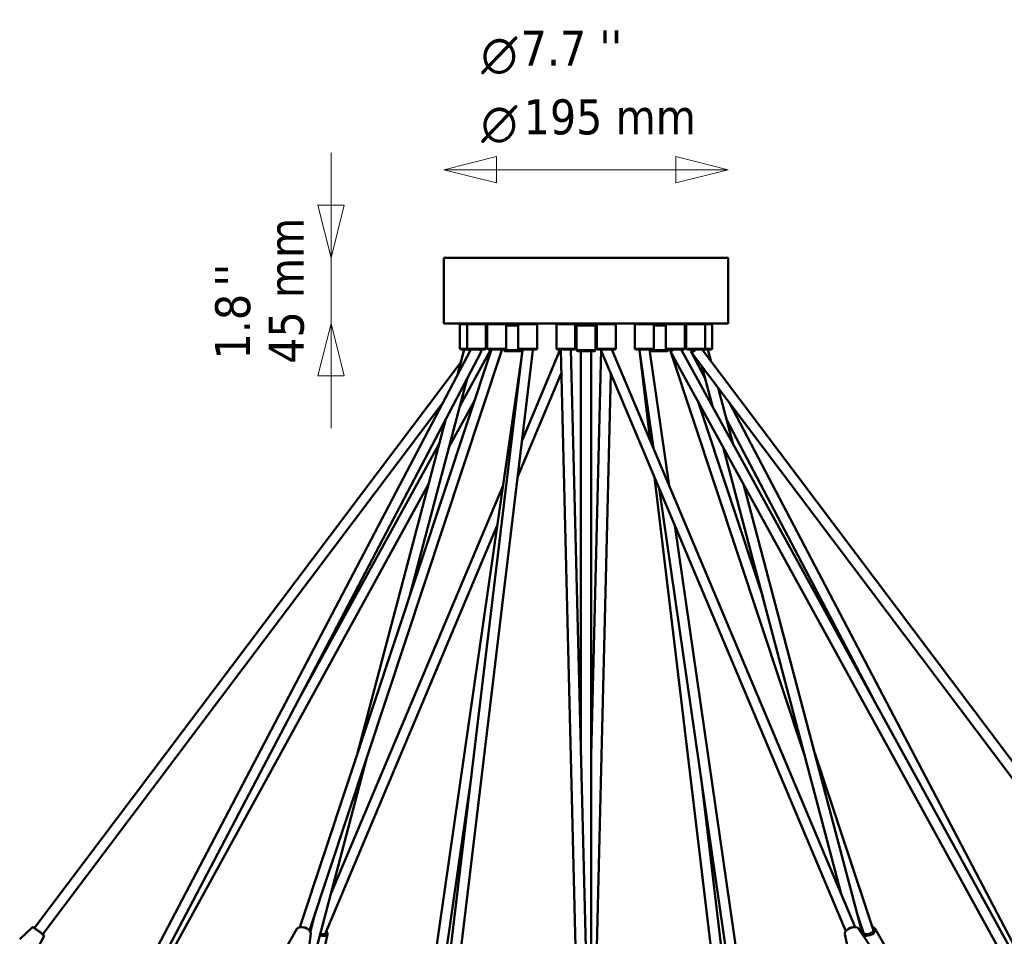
# Model space of a CAD drawing. Header units: millimetres. Extents: x 224 to 3432, y 73 to 2441.
# Tile 16 of 27: x 1724 to 2399, y 593 to 1223. Entities that reach past the tile are written whole.
import ezdxf

# ---------------------------------------------------------------- set-up
doc = ezdxf.new("R2010")
doc.units = ezdxf.units.MM
doc.header["$LTSCALE"] = 12
for name, color, linetype, lineweight in [('Symbol (ISO)', 7, 'Continuous', 50), ('Widoczne (ISO)', 7, 'Continuous', 50), ('Wymiar (ISO)', 7, 'Continuous', 18)]:
    doc.layers.add(name, color=color, linetype=linetype, lineweight=lineweight)
doc.styles.add('Styl tekstu30', font='AIGDT___.TTF')
doc.styles.add('Tekst notatki (ISO)', font='tahoma.ttf')

msp = doc.modelspace()

# ---------------------------------------------------------------- linework, layer by layer
at = {"layer": 'Widoczne (ISO)'}
for p, q in [((2209.64, 1059.13), (2014.64, 1059.13)), ((2014.64, 1014.13), (2014.64, 1059.13)), ((2209.64, 1014.13), (2209.64, 1059.13)), ((2209.64, 1014.13), (2014.64, 1014.13)), ((2026.14, 1014.13), (2025.64, 1013.63)), ((2030.47, 1013.63), (2025.64, 1013.63)), ((2025.64, 996.63), (2025.64, 1013.63)), ((2030.97, 1014.13), (2030.47, 1013.63)), ((2043.47, 1013.63), (2030.47, 1013.63)), ((2030.47, 996.63), (2030.47, 1013.63)), ((2042.97, 1014.13), (2043.47, 1013.63)), ((2043.47, 996.63), (2043.47, 1013.63)), ((2044.86, 1014.13), (2044.36, 1013.63)), ((2057.36, 1013.63), (2044.36, 1013.63)), ((2044.36, 996.63), (2044.36, 1013.63)), ((2056.86, 1014.13), (2057.36, 1013.63)), ((2057.36, 996.63), (2057.36, 1013.63)), ((2066.14, 1014.13), (2065.64, 1013.63)), ((2078.64, 1013.63), (2065.64, 1013.63)), ((2065.64, 996.63), (2065.64, 1013.63)), ((2078.14, 1014.13), (2078.64, 1013.63)), ((2078.64, 996.63), (2078.64, 1013.63)), ((2092.25, 1014.13), (2091.75, 1013.63)), ((2104.75, 1013.63), (2091.75, 1013.63)), ((2091.75, 996.63), (2091.75, 1013.63)), ((2104.25, 1014.13), (2104.75, 1013.63)), ((2104.75, 996.63), (2104.75, 1013.63)), ((2105.64, 1014.13), (2105.64, 1013.13)), ((2118.64, 1014.13), (2118.64, 1013.13)), ((2120.03, 1014.13), (2119.53, 1013.63)), ((2132.53, 1013.63), (2119.53, 1013.63)), ((2119.53, 996.63), (2119.53, 1013.63)), ((2132.03, 1014.13), (2132.53, 1013.63)), ((2132.53, 996.63), (2132.53, 1013.63)), ((2146.14, 1014.13), (2145.64, 1013.63)), ((2158.64, 1013.63), (2145.64, 1013.63)), ((2145.64, 996.63), (2145.64, 1013.63)), ((2158.14, 1014.13), (2158.64, 1013.63)), ((2158.64, 996.63), (2158.64, 1013.63)), ((2167.43, 1014.13), (2166.93, 1013.63)), ((2179.93, 1013.63), (2166.93, 1013.63)), ((2166.93, 996.63), (2166.93, 1013.63)), ((2179.43, 1014.13), (2179.93, 1013.63)), ((2179.93, 996.63), (2179.93, 1013.63)), ((2181.32, 1014.13), (2180.82, 1013.63)), ((2193.82, 1013.63), (2180.82, 1013.63)), ((2180.82, 996.63), (2180.82, 1013.63)), ((2193.32, 1014.13), (2193.82, 1013.63)), ((2198.64, 1013.63), (2193.82, 1013.63)), ((2193.82, 996.63), (2193.82, 1013.63)), ((2198.14, 1014.13), (2198.64, 1013.63)), ((2198.64, 996.63), (2198.64, 1013.63)), ((2057.36, 1013.13), (2065.64, 1013.13)), ((2065.64, 1012.63), (2057.36, 1012.63)), ((2106.14, 1013.13), (2105.64, 1012.63)), ((2105.64, 1013.13), (2118.64, 1013.13)), ((2118.64, 1012.63), (2105.64, 1012.63)), ((2105.64, 995.63), (2105.64, 1012.63)), ((2118.14, 1013.13), (2118.64, 1012.63)), ((2118.64, 995.63), (2118.64, 1012.63)), ((2158.64, 1013.13), (2166.93, 1013.13)), ((2166.93, 1012.63), (2158.64, 1012.63)), ((2033.01, 996.13), (1811.41, 573.68)), ((2040.07, 994.5), (1817.61, 570.42)), ((2047.17, 996.13), (1915.76, 599.75)), ((2054.18, 995.03), (1922.41, 597.55)), ((1998.98, 513.26), (2068.48, 995.26)), ((2010.74, 513.89), (2068.62, 996.13)), ((2017.69, 513.05), (2075.62, 995.71)), ((2023.96, 978.87), (2028.52, 996.13)), ((2046.87, 996.13), (2025.47, 957.18)), ((2025.64, 996.63), (2030.47, 996.63)), ((2026.14, 996.13), (2025.64, 996.63)), ((2030.97, 996.13), (2026.14, 996.13)), ((2030.47, 996.63), (2043.47, 996.63)), ((2030.97, 996.13), (2030.47, 996.63)), ((2042.97, 996.13), (2030.97, 996.13)), ((2032.59, 996.13), (2032.54, 996.07)), ((2042.97, 996.13), (2043.47, 996.63)), ((2044.36, 996.63), (2057.36, 996.63)), ((2044.86, 996.13), (2044.36, 996.63)), ((2056.86, 996.13), (2044.86, 996.13)), ((2055.85, 995.63), (2055.85, 996.13)), ((2055.85, 995.63), (2068.56, 995.63)), ((2056.35, 995.13), (2055.85, 995.63)), ((2068.35, 995.13), (2056.35, 995.13)), ((2056.86, 996.13), (2057.36, 996.63)), ((2065.64, 996.63), (2078.64, 996.63)), ((2066.14, 996.13), (2065.64, 996.63)), ((2078.14, 996.13), (2066.14, 996.13)), ((2094.45, 996.13), (2068.18, 933.78)), ((2068.35, 995.13), (2068.52, 995.3)), ((2078.14, 996.13), (2078.64, 996.63)), ((2091.75, 996.63), (2104.75, 996.63)), ((2092.25, 996.13), (2091.75, 996.63)), ((2104.25, 996.13), (2092.25, 996.13)), ((2094.75, 996.04), (2105.22, 572.85)), ((2101.75, 996.13), (2112.21, 573.02)), ((2104.25, 996.13), (2104.75, 996.63)), ((2105.64, 995.63), (2118.64, 995.63)), ((2106.14, 995.13), (2105.64, 995.63)), ((2118.14, 995.13), (2106.14, 995.13)), ((2108.64, 717.46), (2108.64, 995.13)), ((2122.53, 996.13), (2115.64, 717.46)), ((2115.64, 563.05), (2115.64, 995.13)), ((2118.14, 995.13), (2118.64, 995.63)), ((2119.53, 996.63), (2132.53, 996.63)), ((2120.03, 996.13), (2119.53, 996.63)), ((2132.03, 996.13), (2120.03, 996.13)), ((2122.81, 994.77), (2290.36, 597.1)), ((2129.83, 996.13), (2296.81, 599.82)), ((2132.03, 996.13), (2132.53, 996.63)), ((2145.64, 996.63), (2158.64, 996.63)), ((2146.14, 996.13), (2145.64, 996.63)), ((2158.14, 996.13), (2146.14, 996.13)), ((2156.1, 933.78), (2148.67, 995.71)), ((2158.37, 928.39), (2148.68, 995.63)), ((2169.13, 902.87), (2155.68, 996.13)), ((2155.75, 995.63), (2168.44, 995.63)), ((2155.94, 995.13), (2155.8, 995.26)), ((2167.94, 995.13), (2155.94, 995.13)), ((2158.14, 996.13), (2158.64, 996.63)), ((2166.93, 996.63), (2179.93, 996.63)), ((2167.43, 996.13), (2166.93, 996.63)), ((2179.43, 996.13), (2167.43, 996.13)), ((2167.94, 995.13), (2168.44, 995.63)), ((2168.44, 995.63), (2168.44, 996.13)), ((2170.1, 995.03), (2262.24, 717.11)), ((2170.36, 994.44), (2403.36, 570.26)), ((2177.42, 996.13), (2409.49, 573.63)), ((2179.43, 996.13), (2179.93, 996.63)), ((2180.82, 996.63), (2193.82, 996.63)), ((2181.32, 996.13), (2180.82, 996.63)), ((2193.32, 996.13), (2181.32, 996.13)), ((2184.22, 994.5), (2193.76, 976.32)), ((2184.52, 994.02), (2484.99, 594.91)), ((2191.7, 996.13), (2490.59, 599.12)), ((2193.32, 996.13), (2193.82, 996.63)), ((2198.14, 996.13), (2193.32, 996.13)), ((2193.82, 996.63), (2198.64, 996.63)), ((2197.96, 987.81), (2195.76, 996.13)), ((2198.14, 996.13), (2198.64, 996.63)), ((2026.33, 987.81), (1733.78, 599.23)), ((2095.15, 979.76), (2065.16, 908.57)), ((2129.13, 979.76), (2119.03, 571.18)), ((2198.81, 957.18), (2191.54, 984.7)), ((1990.99, 826.66), (2030.53, 976.32)), ((2212.76, 931.78), (2202.7, 969.88)), ((2013.87, 959.63), (1739.37, 595.02)), ((2035.48, 960.86), (2018.07, 929.17)), ((2188.81, 960.86), (2233.3, 826.66)), ((2210.42, 959.63), (2413.28, 572.89)), ((1955.33, 719.11), (2015.94, 948.51)), ((2208.34, 948.51), (2309.51, 755.65)), ((2011.52, 931.78), (1914.78, 755.65)), ((2287.21, 622.59), (2206.21, 929.17)), ((2206.68, 512.34), (2159.13, 908.57)), ((2004.12, 903.77), (1820.56, 569.58)), ((2055.16, 902.87), (1937.07, 622.59)), ((2218.28, 512.93), (2162.33, 900.98)), ((2301.92, 594.34), (2220.16, 903.77)), ((2051.21, 875.46), (1933.32, 595.66)), ((2225.2, 513.92), (2173.08, 875.46)), ((1924.34, 574.42), (1962.05, 717.11)), ((2268.95, 719.11), (2309.06, 598.12)), ((2005.91, 512.26), (2033.54, 703.88)), ((2213.63, 513.18), (2190.74, 703.88)), ((1923.01, 596.77), (1926.39, 609.57)), ((2297.89, 609.57), (2302.42, 595.92)), ((1732.28, 599.82), (1723.6, 591.56)), ((1732.75, 599.85), (1732.29, 599.82)), ((1913.79, 598.64), (1904.79, 582.81)), ((1916.25, 599.81), (1916, 599.79)), ((1923.32, 595.48), (1921.08, 577.41)), ((1922.05, 597.89), (1922.24, 597.72)), ((1934.72, 595.05), (1929.47, 570.16)), ((1933.93, 597.1), (1934.07, 596.93)), ((2289.56, 595.05), (2293.6, 575.92)), ((2290.4, 597.16), (2290.22, 596.93)), ((2296.74, 599.83), (2297.03, 599.8)), ((2298.83, 598.96), (2309.7, 582.7)), ((2310.49, 598.64), (2322.68, 577.19)), ((1740.35, 593.75), (1726.74, 567.6)), ((1740.25, 594.2), (1740.35, 593.76))]:
    msp.add_line(p, q, dxfattribs=at)
for centre, major_axis, ratio, start_param, end_param in [((2105.65, 1005.13), (0, 1.5), 0.032693, 0.070913, 3.07068), ((2043.08, 1005.13), (0, 1.5), 0.34202, 4.011212, 5.413566), ((2181.21, 1005.13), (0, -1.5), 0.34202, 4.011212, 5.413566), ((2032.14, 996.13), (3.38, -0.89), 0.013486, 1.339335, 1.519798), ((2036.97, 996.13), (3.1, -1.63), 0.281603, 0, 1.078114), ((2050.86, 996.13), (3.32, -1.1), 0.541124, 0, 0.549679), ((2072.14, 996.13), (3.48, -0.42), 0.227941, 0, 0.48466), ((2098.25, 996.13), (-3.5, -0.09), 0.526814, 6.236282, 6.283185), ((2126.03, 996.13), (-3.5, 0.09), 0.526814, 0.046903, 0.400471), ((2126.03, 996.13), (-3.23, -1.36), 0.49974, 5.582715, 6.283185), ((2152.14, 996.13), (-3.48, -0.42), 0.227941, 5.798525, 6.336895), ((2152.14, 996.13), (-3.46, -0.5), 0.214455, 5.691275, 6.283185), ((2173.43, 996.13), (-3.32, -1.1), 0.541124, 5.733506, 6.521769), ((2173.43, 996.13), (-3.07, -1.69), 0.245211, 5.132259, 6.283185), ((2187.32, 996.13), (-3.1, -1.63), 0.281603, 5.205071, 6.753581), ((2187.32, 996.13), (-2.8, -2.11), 0.041384, 4.767304, 7.908896), ((2192.14, 996.13), (-3.38, -0.89), 0.013486, 4.763388, 4.827443), ((2192.14, 996.13), (3.38, 0.89), 0.013486, 4.608328, 4.763388), ((1736.32, 596.78), (-4.03, 3.04), 0.041384, 3.148496, 6.276282), ((1736.5, 597.02), (3.75, -2.83), 0.041384, 0.048914, 3.092679), ((1918.46, 596.78), (-4.79, 1.59), 0.541124, 3.249045, 6.175733), ((1918.54, 597.02), (-4.46, 1.48), 0.541124, 4.004283, 5.420495), ((1930, 596.78), (4.65, -1.96), 0.49974, 4.832658, 7.032403), ((1930.09, 597.02), (4.33, -1.82), 0.49974, 4.828656, 7.013925), ((1930.09, 597.02), (3.64, -1.53), 0.49974, 4.837347, 6.765172), ((1930.09, 597.02), (3.23, -1.36), 0.49974, 4.844353, 6.283185), ((1929.99, 596.78), (3.36, -1.42), 0.49974, 5.725256, 6.570867), ((2294.29, 596.78), (-4.65, -1.96), 0.49974, 3.2379, 6.186878), ((2294.19, 597.02), (-4.33, -1.82), 0.49974, 3.890811, 5.533967), ((2305.82, 596.78), (-4.79, -1.59), 0.541124, 5.478257, 5.738216), ((2305.74, 597.02), (4.46, 1.48), 0.541124, 2.410853, 2.741516), ((2305.74, 597.02), (-3.75, -1.24), 0.541124, 5.801199, 9.906764), ((2305.74, 597.02), (4.46, 1.48), 0.541124, 3.474703, 7.013925), ((2305.82, 596.78), (4.79, 1.59), 0.541124, 3.651844, 7.088114), ((2305.82, 596.78), (-3.46, -1.15), 0.541124, 5.995503, 6.934273), ((2305.74, 597.02), (3.32, 1.1), 0.541124, 3.141593, 6.283185), ((2305.82, 596.78), (3.46, 1.15), 0.541124, 5.632098, 6.570867)]:
    msp.add_ellipse(centre, major_axis=major_axis, ratio=ratio, start_param=start_param, end_param=end_param, dxfattribs=at)
at = {"layer": 'Wymiar (ISO)', "lineweight": 18}
for p, q in [((1937.19, 1095.13), (1937.19, 1131.13)), ((2050.64, 1128.56), (2014.64, 1119.56)), ((2050.64, 1110.56), (2050.64, 1128.56)), ((2209.64, 1119.56), (2173.64, 1128.56)), ((2173.64, 1128.56), (2173.64, 1110.56)), ((2050.64, 1119.56), (2014.64, 1119.56)), ((2014.64, 1119.56), (2050.64, 1110.56)), ((2050.64, 1119.56), (2173.64, 1119.56)), ((2173.64, 1119.56), (2209.64, 1119.56)), ((2173.64, 1110.56), (2209.64, 1119.56)), ((1928.19, 1095.13), (1937.19, 1059.13)), ((1946.19, 1095.13), (1928.19, 1095.13)), ((1937.19, 1095.13), (1937.19, 1059.13)), ((1937.19, 1059.13), (1946.19, 1095.13)), ((1937.19, 1014.13), (1937.19, 1059.13)), ((1937.19, 1014.13), (1928.19, 978.13)), ((1937.19, 978.13), (1937.19, 1014.13)), ((1946.19, 978.13), (1937.19, 1014.13)), ((1928.19, 978.13), (1946.19, 978.13)), ((1937.19, 978.13), (1937.19, 942.13))]:
    msp.add_line(p, q, dxfattribs=at)
at = {"layer": 'Wymiar (ISO)', "lineweight": 18, "flags": 128}
for points in [[(2050.64, 1128.56), (2014.64, 1119.56), (2050.64, 1110.56), (2050.64, 1128.56)], [(2173.64, 1110.56), (2209.64, 1119.56), (2173.64, 1128.56), (2173.64, 1110.56)], [(1928.19, 1095.13), (1937.19, 1059.13), (1946.19, 1095.13), (1928.19, 1095.13)], [(1946.19, 978.13), (1937.19, 1014.13), (1928.19, 978.13), (1946.19, 978.13)]]:
    msp.add_lwpolyline(points, dxfattribs=at)
at = {"layer": 'Wymiar (ISO)'}
for points in [[(2050.64, 1128.56), (2014.64, 1119.56), (2050.64, 1110.56), (2050.64, 1128.56)], [(2173.64, 1110.56), (2209.64, 1119.56), (2173.64, 1128.56), (2173.64, 1110.56)], [(1928.19, 1095.13), (1937.19, 1059.13), (1946.19, 1095.13), (1928.19, 1095.13)], [(1946.19, 978.13), (1937.19, 1014.13), (1928.19, 978.13), (1946.19, 978.13)]]:
    msp.add_solid(points, dxfattribs=at)

# ---------------------------------------------------------------- texts
at = {"layer": 'Symbol (ISO)', "insert": (2121.29, 1215.2), "char_height": 24, "attachment_point": 1, "style": 'Tekst notatki (ISO)'}
msp.add_mtext("\\fTahoma|b0|i0;''", dxfattribs=at)
at = {"layer": 'Symbol (ISO)', "insert": (1857.63, 1039.41), "char_height": 24, "attachment_point": 1, "rotation": 90, "style": 'Tekst notatki (ISO)'}
msp.add_mtext("\\fTahoma|b0|i0;''", dxfattribs=at)
at = {"layer": 'Wymiar (ISO)', "char_height": 24, "attachment_point": 7}
for s, insert, style in [('7.7', (2067.28, 1191.02), 'Tekst notatki (ISO)'), ('\\fAIGDT|b0|i0|p0;n', (2040.19, 1185), 'Styl tekstu30'), ('195 mm', (2069.3, 1143.37), 'Tekst notatki (ISO)'), ('\\fAIGDT|b0|i0|p0;n', (2040.19, 1137.85), 'Styl tekstu30')]:
    msp.add_mtext(s, dxfattribs=dict(at, insert=insert, style=style))
at = {"layer": 'Wymiar (ISO)', "char_height": 24, "attachment_point": 7, "rotation": 90, "style": 'Tekst notatki (ISO)'}
for s, insert in [('45 mm', (1918.9, 986.38)), ('1.8', (1882.14, 989.34))]:
    msp.add_mtext(s, dxfattribs=dict(at, insert=insert))

doc.saveas('drawing.dxf')
